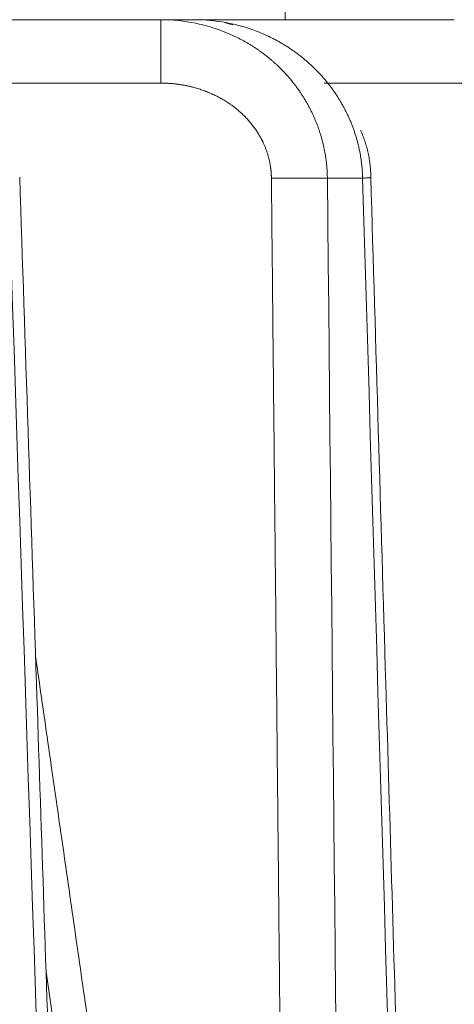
# Model space of a CAD drawing. Header units: millimetres. Extents: x 5437 to 18441, y -4466 to 3128.
# Tile 63 of 256: x 8194.59 to 8199.98, y -2746.03 to -2733.82. Entities that reach past the tile are written whole.
import ezdxf

# ---------------------------------------------------------------- set-up
doc = ezdxf.new("R2010")
doc.units = ezdxf.units.MM
doc.layers.add('1', color=7, linetype='Continuous', true_color=0xffffff)
doc.dimstyles.get("Standard").update_dxf_attribs({"dimtxt": 0.18, "dimasz": 0.18, "dimexe": 0.18, "dimexo": 0.0625, "dimgap": 0.09, "dimtad": 0, "dimtih": 1, "dimtoh": 1, "dimdec": 4, "dimzin": 0, "dimdsep": 46, "dimtxsty": 'Standard', "dimcen": 0.09, "dimadec": 0, "dimazin": 0, "dimtfac": 1, "dimtdec": 4, "dimtofl": 0, "dimtmove": 0, "dimatfit": 3, "dimfxl": 1, "dimtolj": 1, "dimtzin": 0, "dimarcsym": 0})

# ---------------------------------------------------------------- blocks, each defined once
blk = doc.blocks.new('*D53')
at = {"color": 0, "lineweight": -2, "transparency": 16777216}
for p, q in [((10989.431, -2154.415), (10692.917, -2240.821)), ((11069.431, -2154.415), (10989.431, -2154.415)), ((8443.48, -2896.412), (8443.48, -2896.232)), ((8443.39, -2896.322), (8443.57, -2896.322))]:
    blk.add_line(p, q, dxfattribs=at)
at = {"color": 0, "lineweight": 20, "transparency": 16777216}
blk.add_solid([(10689.187, -2228.02), (10696.648, -2253.622), (10616.112, -2263.203)], dxfattribs=at)
at = {"layer": 'Defpoints', "color": 0, "lineweight": 20, "transparency": 16777216}
for p in [(10616.112, -2263.203), (6270.848, -3529.44)]:
    blk.add_point(p, dxfattribs=at)
at = {"color": 0, "lineweight": 20, "transparency": 16777216, "insert": (11249.521, -2154.415), "char_height": 80, "attachment_point": 5}
blk.add_mtext('\\A1;R2260', dxfattribs=at)
blk = doc.blocks.new('*D54')
at = {"color": 0, "lineweight": -2, "transparency": 16777216}
blk.add_line((7492.685, -2896.322), (7463.516, -2896.322), dxfattribs=at)
at = {"color": 0, "lineweight": -3, "transparency": 16777216}
for start, end in [(14.724706, 87.329624), (101.590205, 175.275294)]:
    blk.add_arc((8434.119, -2896.322), 970.423, start, end, dxfattribs=at)
at = {"color": 0, "lineweight": 20, "transparency": 16777216}
for points in [[(9385.695, -2646.81), (9359.647, -2652.519), (9389.799, -2727.809)], [(7480.316, -2816.939), (7453.672, -2815.84), (7463.696, -2896.322)]]:
    blk.add_solid(points, dxfattribs=at)
at = {"layer": 'Defpoints', "color": 0, "lineweight": 20, "transparency": 16777216}
for p in [(7900.863, -2085.545), (10671.817, -2501.755), (7492.748, -2896.322), (7740.501, -2896.322), (8434.119, -2896.322)]:
    blk.add_point(p, dxfattribs=at)
at = {"color": 0, "lineweight": 20, "transparency": 16777216, "insert": (8359.241, -1928.792), "char_height": 80, "attachment_point": 5}
blk.add_mtext('\\A1;165%%D', dxfattribs=at)

msp = doc.modelspace()

# ---------------------------------------------------------------- linework, layer by layer
at = {"color": 7, "lineweight": 20}
msp.add_arc((8443.47995, -2896.41157), 893, 10.1099821, 350.11198757, dxfattribs=at)
at = {"layer": '1', "color": 0, "lineweight": 20}
for p, q in [((8197.87852, -2733.32157), (8197.87852, -2733.82157)), ((8192.30786, -2733.82157), (8196.33638, -2733.82157)), ((8196.33638, -2733.82157), (8196.75468, -2733.82157)), ((8196.75474, -2733.82157), (8199.97932, -2733.82157)), ((8196.33638, -2734.60761), (8194.0607, -2734.60761)), ((8199.97932, -2734.60761), (8198.3626, -2734.60761)), ((8198.8417, -2735.78666), (8198.40389, -2735.78666))]:
    msp.add_line(p, q, dxfattribs=at)
for points, degree in [([(8196.33638, -2733.82157), (8196.33638, -2734.60761)], 1), ([(8196.33638, -2733.82157), (8196.48267, -2733.82157), (8196.62903, -2733.83654), (8196.77276, -2733.86615)], 3), ([(8196.7728, -2733.86616), (8196.88508, -2733.88948), (8196.99573, -2733.92186), (8197.10346, -2733.96286)], 3), ([(8197.22988, -2733.88502), (8197.12945, -2733.85268)], 1), ([(8197.71953, -2734.05009), (8197.6561, -2734.01828), (8197.59126, -2733.98959), (8197.5253, -2733.96417)], 3), ([(8198.94265, -2735.77697), (8198.94067, -2735.47005), (8198.81541, -2735.19127)], 2), ([(8195.57308, -2769.79318), (8195.19971, -2758.45753), (8194.8234, -2747.12202), (8194.44402, -2735.78666)], 3), ([(8197.99615, -2764.15216), (8197.93888, -2758.47906), (8197.88156, -2752.80596), (8197.82419, -2747.13286), (8197.76675, -2741.45976), (8197.70927, -2735.78666)], 5), ([(8198.40389, -2735.78666), (8198.51822, -2747.12216), (8198.63229, -2758.45767), (8198.7461, -2769.79318)], 3), ([(8199.84988, -2769.79318), (8199.51607, -2758.45757), (8199.18004, -2747.12207), (8198.8417, -2735.78666)], 3), ([(8194.78513, -2741.73313), (8195.42974, -2746.21659), (8196.0731, -2750.70023), (8196.71525, -2755.18404), (8197.35625, -2759.66802), (8197.99615, -2764.15216)], 5), ([(8197.56974, -2764.20869), (8196.68684, -2758.01443), (8195.80147, -2751.82052), (8194.91334, -2745.62702)], 3)]:
    msp.add_open_spline(points, degree=degree, dxfattribs=at)
for points, degree, knots in [([(8197.52529, -2733.96417), (8197.40196, -2733.91721), (8197.27479, -2733.88145), (8197.01662, -2733.83363), (8196.88561, -2733.82157), (8196.75468, -2733.82157)], 3, [0, 0, 0, 0, 0.5, 0.5, 1, 1, 1, 1]), ([(8197.10351, -2733.96288), (8197.11015, -2733.96544), (8197.12339, -2733.97056), (8197.14313, -2733.97847), (8197.16271, -2733.98653), (8197.18212, -2733.99476), (8197.20138, -2734.00315), (8197.22047, -2734.0117), (8197.2394, -2734.0204), (8197.25817, -2734.02925), (8197.27677, -2734.03825), (8197.2952, -2734.04739), (8197.31347, -2734.05667), (8197.33157, -2734.0661), (8197.34951, -2734.07566), (8197.36727, -2734.08535), (8197.38487, -2734.09518), (8197.4023, -2734.10513), (8197.41955, -2734.11521), (8197.43664, -2734.1254), (8197.45356, -2734.13572), (8197.4703, -2734.14616), (8197.48688, -2734.1567), (8197.50328, -2734.16736), (8197.51952, -2734.17813), (8197.53558, -2734.189), (8197.55147, -2734.19997), (8197.56718, -2734.21105), (8197.58273, -2734.22222), (8197.5981, -2734.23348), (8197.6133, -2734.24484), (8197.62833, -2734.25629), (8197.64319, -2734.26782), (8197.65787, -2734.27944), (8197.67238, -2734.29113), (8197.68672, -2734.30291), (8197.70089, -2734.31477), (8197.71488, -2734.32669), (8197.72871, -2734.33869), (8197.74236, -2734.35076), (8197.75585, -2734.36289), (8197.76473, -2734.37105), (8197.76916, -2734.37513)], 3, [0, 0, 0, 0, 0.02716379, 0.05421586, 0.08115627, 0.10798506, 0.13470228, 0.16130799, 0.18780224, 0.21418508, 0.24045656, 0.26661675, 0.29266569, 0.31860345, 0.34443009, 0.37014567, 0.39575025, 0.42124389, 0.44662666, 0.47189862, 0.49705984, 0.5221104, 0.54705035, 0.57187978, 0.59659876, 0.62120735, 0.64570564, 0.6700937, 0.69437162, 0.71853947, 0.74259733, 0.76654529, 0.79038344, 0.81411186, 0.83773064, 0.86123987, 0.88463964, 0.90793005, 0.93111119, 0.95418317, 0.97714607, 1, 1, 1, 1]), ([(8198.19244, -2734.37606), (8198.18664, -2734.37078), (8198.175, -2734.36019), (8198.15726, -2734.34451), (8198.13925, -2734.32893), (8198.12096, -2734.31348), (8198.10239, -2734.29815), (8198.08352, -2734.28295), (8198.06438, -2734.26788), (8198.04495, -2734.25296), (8198.02524, -2734.23818), (8198.00524, -2734.22356), (8197.98495, -2734.20909), (8197.96439, -2734.19479), (8197.94353, -2734.18066), (8197.9224, -2734.16671), (8197.90098, -2734.15293), (8197.87928, -2734.13935), (8197.85729, -2734.12596), (8197.83503, -2734.11276), (8197.81248, -2734.09978), (8197.78966, -2734.087), (8197.76655, -2734.07445), (8197.74317, -2734.06211), (8197.72742, -2734.0541), (8197.71953, -2734.05009)], 3, [0, 0, 0, 0, 0.04074788, 0.08174268, 0.1229846, 0.16447385, 0.20621063, 0.24819513, 0.29042755, 0.33290807, 0.37563687, 0.41861413, 0.46184001, 0.50531469, 0.54903833, 0.59301108, 0.6372331, 0.68170454, 0.72642554, 0.77139624, 0.81661679, 0.86208731, 0.90780793, 0.95377879, 1, 1, 1, 1]), ([(8197.76916, -2734.37513), (8197.77476, -2734.38034), (8197.78593, -2734.39074), (8197.80245, -2734.40656), (8197.81877, -2734.42253), (8197.83487, -2734.43864), (8197.85075, -2734.4549), (8197.86641, -2734.4713), (8197.88186, -2734.48784), (8197.89708, -2734.50451), (8197.91208, -2734.52132), (8197.92687, -2734.53826), (8197.94143, -2734.55533), (8197.95576, -2734.57252), (8197.96988, -2734.58984), (8197.98377, -2734.60727), (8197.99743, -2734.62482), (8198.01087, -2734.64249), (8198.02409, -2734.66026), (8198.03708, -2734.67814), (8198.04984, -2734.69612), (8198.06238, -2734.71421), (8198.07469, -2734.73239), (8198.08677, -2734.75067), (8198.09863, -2734.76905), (8198.11025, -2734.78751), (8198.12165, -2734.80606), (8198.13282, -2734.8247), (8198.14376, -2734.84342), (8198.15447, -2734.86221), (8198.16496, -2734.88109), (8198.17521, -2734.90003), (8198.18524, -2734.91905), (8198.19504, -2734.93813), (8198.20461, -2734.95728), (8198.21394, -2734.97649), (8198.22306, -2734.99577), (8198.23194, -2735.0151), (8198.24059, -2735.03448), (8198.24902, -2735.05391), (8198.25721, -2735.0734), (8198.26518, -2735.09293), (8198.27292, -2735.1125), (8198.28044, -2735.13212), (8198.28772, -2735.15177), (8198.29478, -2735.17146), (8198.30162, -2735.19119), (8198.30823, -2735.21094), (8198.31461, -2735.23073), (8198.32076, -2735.25054), (8198.32669, -2735.27037), (8198.3324, -2735.29022), (8198.33788, -2735.3101), (8198.34314, -2735.32999), (8198.34818, -2735.34989), (8198.35299, -2735.3698), (8198.35758, -2735.38973), (8198.36195, -2735.40966), (8198.36611, -2735.42959), (8198.37004, -2735.44953), (8198.37375, -2735.46947), (8198.37724, -2735.4894), (8198.38051, -2735.50933), (8198.38357, -2735.52925), (8198.38641, -2735.54917), (8198.38904, -2735.56907), (8198.39145, -2735.58896), (8198.39364, -2735.60883), (8198.39563, -2735.62869), (8198.3974, -2735.64852), (8198.39896, -2735.66834), (8198.40031, -2735.68813), (8198.40144, -2735.70789), (8198.40238, -2735.72763), (8198.40309, -2735.74734), (8198.40362, -2735.76701), (8198.4038, -2735.78012), (8198.40389, -2735.78666)], 3, [0, 0, 0, 0, 0.01450121, 0.02896792, 0.04340023, 0.05779825, 0.07216208, 0.08649182, 0.10078757, 0.11504946, 0.12927757, 0.14347202, 0.15763292, 0.17176039, 0.18585452, 0.19991544, 0.21394325, 0.22793808, 0.24190003, 0.25582923, 0.2697258, 0.28358984, 0.29742149, 0.31122086, 0.32498808, 0.33872327, 0.35242656, 0.36609806, 0.37973792, 0.39334625, 0.40692318, 0.42046885, 0.43398339, 0.44746693, 0.4609196, 0.47434154, 0.48773288, 0.50109377, 0.51442433, 0.52772472, 0.54099506, 0.55423551, 0.5674462, 0.58062727, 0.59377889, 0.60690118, 0.61999429, 0.63305839, 0.6460936, 0.6591001, 0.67207802, 0.68502753, 0.69794876, 0.71084189, 0.72370707, 0.73654445, 0.7493542, 0.76213647, 0.77489142, 0.78761922, 0.80032003, 0.81299402, 0.82564134, 0.83826218, 0.85085668, 0.86342504, 0.8759674, 0.88848395, 0.90097486, 0.91344029, 0.92588044, 0.93829546, 0.95068554, 0.96305085, 0.97539158, 0.9877079, 1, 1, 1, 1]), ([(8198.65989, -2735.0123), (8198.65685, -2735.0058), (8198.65075, -2734.99279), (8198.64132, -2734.97338), (8198.63166, -2734.954), (8198.62176, -2734.93467), (8198.61161, -2734.91539), (8198.60121, -2734.89616), (8198.59057, -2734.87698), (8198.57969, -2734.85787), (8198.56856, -2734.83881), (8198.55718, -2734.81982), (8198.54556, -2734.8009), (8198.53369, -2734.78205), (8198.52158, -2734.76327), (8198.50921, -2734.74457), (8198.4966, -2734.72596), (8198.48374, -2734.70742), (8198.47064, -2734.68898), (8198.45728, -2734.67063), (8198.44368, -2734.65237), (8198.42983, -2734.63421), (8198.41573, -2734.61615), (8198.40138, -2734.5982), (8198.38679, -2734.58035), (8198.37195, -2734.56262), (8198.35686, -2734.54501), (8198.34153, -2734.52751), (8198.32595, -2734.51014), (8198.31012, -2734.49289), (8198.29404, -2734.47578), (8198.27773, -2734.45879), (8198.26116, -2734.44195), (8198.24435, -2734.42525), (8198.2273, -2734.40869), (8198.21001, -2734.39227), (8198.19832, -2734.38148), (8198.19246, -2734.37608)], 3, [0, 0, 0, 0, 0.02700061, 0.0540908, 0.08127085, 0.10854105, 0.13590166, 0.16335296, 0.19089522, 0.21852869, 0.24625365, 0.27407036, 0.30197906, 0.32998001, 0.35807347, 0.38625967, 0.41453886, 0.44291128, 0.47137717, 0.49993677, 0.5285903, 0.557338, 0.58618009, 0.61511678, 0.64414832, 0.6732749, 0.70249675, 0.73181407, 0.76122708, 0.79073598, 0.82034098, 0.85004227, 0.87984005, 0.90973453, 0.93972588, 0.96981431, 1, 1, 1, 1]), ([(8197.70927, -2735.78666), (8197.70874, -2735.7364), (8197.70525, -2735.68641), (8197.69872, -2735.63652), (8197.66993, -2735.48726), (8197.61433, -2735.34398), (8197.56701, -2735.25423), (8197.44673, -2735.07776), (8197.29096, -2734.93118), (8197.203, -2734.86471), (8196.98879, -2734.73455), (8196.7511, -2734.65273), (8196.61472, -2734.62251), (8196.4757, -2734.60753), (8196.33638, -2734.60761)], 5, [0, 0, 0, 0, 0, 0, 0.12457195, 0.12457195, 0.12457195, 0.3789965, 0.3789965, 0.3789965, 0.65374734, 0.65374734, 0.65374734, 1, 1, 1, 1, 1, 1]), ([(8201.2898, -2735.78666), (8201.2892, -2735.73507), (8201.28563, -2735.68378), (8201.27902, -2735.63262), (8201.24998, -2735.4802), (8201.19422, -2735.33359), (8201.14674, -2735.242), (8201.0272, -2735.06381), (8200.87171, -2734.91575), (8200.78448, -2734.84942), (8200.58191, -2734.72617), (8200.35727, -2734.6489), (8200.23284, -2734.62139), (8200.10626, -2734.60764), (8199.97932, -2734.60761)], 5, [0, 0, 0, 0, 0, 0, 0.13123849, 0.13123849, 0.13123849, 0.39699796, 0.39699796, 0.39699796, 0.67677509, 0.67677509, 0.67677509, 1, 1, 1, 1, 1, 1]), ([(8198.8417, -2735.78666), (8198.84151, -2735.77933), (8198.84112, -2735.76463), (8198.84022, -2735.74258), (8198.83907, -2735.72049), (8198.83766, -2735.69837), (8198.83599, -2735.67622), (8198.83406, -2735.65403), (8198.83187, -2735.63183), (8198.82941, -2735.60959), (8198.82669, -2735.58734), (8198.8237, -2735.56508), (8198.82044, -2735.5428), (8198.81692, -2735.52051), (8198.81312, -2735.49821), (8198.80906, -2735.4759), (8198.80472, -2735.4536), (8198.80011, -2735.4313), (8198.79523, -2735.409), (8198.79008, -2735.38671), (8198.78465, -2735.36443), (8198.77895, -2735.34217), (8198.77297, -2735.31992), (8198.76671, -2735.2977), (8198.76017, -2735.27549), (8198.75336, -2735.25332), (8198.74627, -2735.23118), (8198.7389, -2735.20908), (8198.73125, -2735.18701), (8198.72332, -2735.16498), (8198.71511, -2735.143), (8198.70662, -2735.12107), (8198.69784, -2735.09919), (8198.68879, -2735.07736), (8198.67945, -2735.0556), (8198.66984, -2735.03389), (8198.66321, -2735.01951), (8198.6599, -2735.0123)], 3, [0, 0, 0, 0, 0.02747087, 0.05500186, 0.08259342, 0.11024599, 0.13796, 0.16573589, 0.19357409, 0.22147504, 0.24943915, 0.27746685, 0.30555856, 0.3337147, 0.36193567, 0.3902219, 0.41857379, 0.44699174, 0.47547616, 0.50402743, 0.53264597, 0.56133216, 0.59008638, 0.61890903, 0.64780049, 0.67676113, 0.70579134, 0.73489148, 0.76406193, 0.79330306, 0.82261522, 0.85199879, 0.88145411, 0.91098154, 0.94058143, 0.97025414, 1, 1, 1, 1]), ([(8195.62366, -2767.18898), (8195.60599, -2766.64996), (8195.54745, -2764.86496), (8195.45522, -2762.05925), (8195.35445, -2758.99712), (8195.27395, -2756.55434), (8195.19304, -2754.10145), (8195.09259, -2751.05977), (8194.95521, -2746.90706), (8194.78239, -2741.6941), (8194.65511, -2737.86538), (8194.58549, -2735.77431)], 3, [0, 0, 0, 0, 0.05147443, 0.17046025, 0.26793452, 0.34389722, 0.40373736, 0.50217694, 0.63436723, 0.80030824, 1, 1, 1, 1]), ([(8199.89094, -2767.8958), (8199.86825, -2767.12199), (8199.80899, -2765.10222), (8199.71962, -2762.06175), (8199.62952, -2758.99963), (8199.55756, -2756.55687), (8199.48524, -2754.104), (8199.39548, -2751.06235), (8199.27275, -2746.90966), (8199.1184, -2741.69673), (8199.00478, -2737.86802), (8198.94265, -2735.77696)], 3, [0, 0, 0, 0, 0.07227553, 0.18865201, 0.28398868, 0.35828553, 0.41681339, 0.51309419, 0.64238556, 0.80468749, 1, 1, 1, 1])]:
    msp.add_open_spline(points, degree=degree, knots=knots, dxfattribs=at)
for points, weights in [([(8198.40389, -2735.78666), (8198.17358, -2735.78196), (8197.70927, -2735.78666)], [1, 0.864872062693, 1]), ([(8198.94264, -2735.77698), (8198.94102, -2735.7806), (8198.8417, -2735.78666)], [0.810937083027, 0.872522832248, 1])]:
    msp.add_rational_spline(points, weights, degree=2, dxfattribs=at)

# ---------------------------------------------------------------- dimensions: what is measured, and where the dimension line sits
at = {"color": 0, "lineweight": 20}
dim = msp.add_angular_dim_2l(base=(7900.86303, -2085.54536), line1=((8434.11893, -2896.32157), (10671.81706, -2501.75501)), line2=((7740.5009, -2896.32157), (7492.74781, -2896.32157)), text='165%%D', dimstyle='Standard', override={"dimtxt": 80, "dimasz": 80, "dimlwd": 65533}, dxfattribs=at)
dim.commit()
dim.dimension.update_dxf_attribs({"geometry": '*D54', "text_midpoint": (8359.2409, -1928.79214), "dimtype": 162})
dim = msp.add_diameter_dim_2p(p1=(6270.84796, -3529.44022), p2=(10616.11195, -2263.20291), text='R2260', dimstyle='Standard', override={"dimtxt": 80, "dimasz": 80, "dimdec": 0}, dxfattribs=at)
dim.commit()
dim.dimension.update_dxf_attribs({"geometry": '*D53', "text_midpoint": (11249.52071, -2154.41547), "dimtype": 163})

doc.saveas('drawing.dxf')
